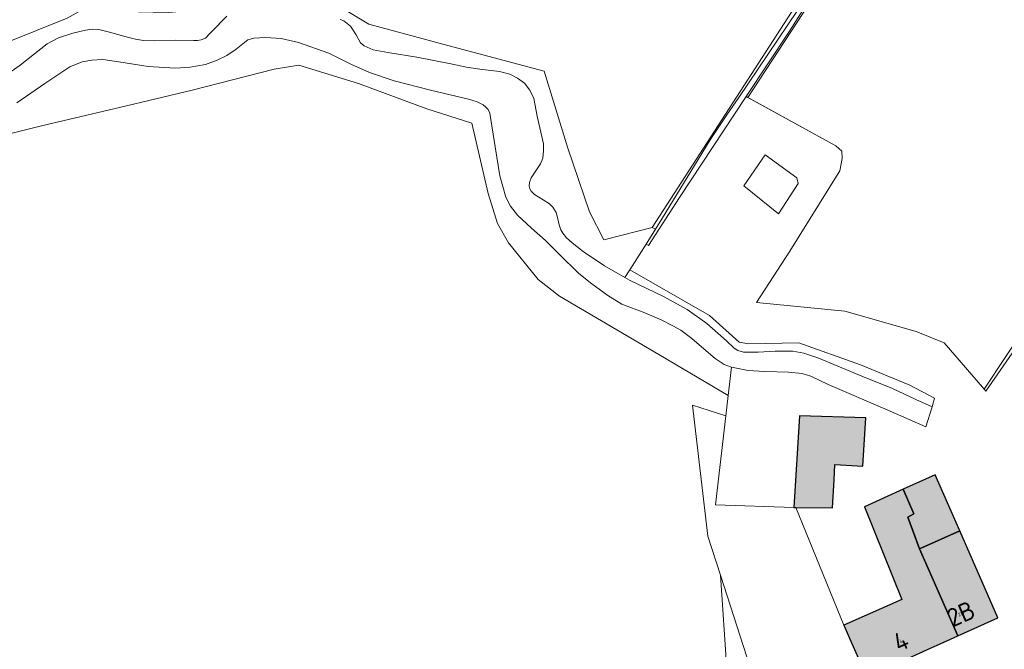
# Model space of a CAD drawing. Header units: metres. Extents: x 191562 to 192551, y 309453 to 310109.
# Tile 41 of 49: x 192203 to 192337, y 309912 to 309998. Entities that reach past the tile are written whole.
import ezdxf
from ezdxf.enums import TextEntityAlignment as Align

# ---------------------------------------------------------------- set-up
doc = ezdxf.new("R2010")
doc.units = ezdxf.units.M
for name, color, linetype, lineweight in [('B-WE-GK-KADEMUUR-G', 253, 'Continuous', 9), ('B-WE-GR-BEPLANTING_CULTUUR_BOSPLANTSOEN-GV', 253, 'Continuous', 9), ('B-WE-GR-BOUWLAND-GV', 253, 'Continuous', 9), ('B-WE-GR-FRUITTEELT-GV', 253, 'Continuous', 9), ('B-WE-GR-GRAS-GV', 253, 'Continuous', 9), ('B-WE-GR-HAAG-G', 253, 'GR-HAAG1', 9), ('B-WE-GR-HAAG-GV', 253, 'Continuous', 9), ('B-WE-IE-TERREINAFSCHEIDING_KUNSTMATIG_HEKWERK-G', 253, 'IE-TERREINAFSCHEIDING-KUNSTMATIG', 9), ('B-WE-OG-BEBOUWING-GV', 250, 'Continuous', 25), ('B-WE-OG-BEBOUWING-T18', 1, 'Continuous', 25), ('B-WE-OG-TERREIN_ERF-GV', 253, 'Continuous', 9), ('B-WE-OG-WATER-GV', 253, 'Continuous', 9), ('B-WE-OG-WATER_GREPPEL-GV', 253, 'Continuous', 9), ('B-WE-OG-WEG-GV', 253, 'Continuous', 9), ('X-XX-AL-T25_1000', 1, 'Continuous', 25)]:
    doc.layers.add(name, color=color, linetype=linetype, lineweight=lineweight)
doc.layers.add('B-WE-OG-BEBOUWING-V', color=7, linetype='Continuous', lineweight=5, true_color=0xfff3f2)
doc.styles.add('NLCS-ISO-M200-T18', font='NLCS-ISO.ttf', dxfattribs={"height": 0.36})
doc.linetypes.add('GR-HAAG1', pattern='A,6,[176,NLCS.SHX,S=0.125,R=0,X=0,Y=0],-2', length=8)
doc.linetypes.add('IE-TERREINAFSCHEIDING-KUNSTMATIG', pattern='A,4,[82,NLCS.SHX,S=0.75,R=90,X=0,Y=0],4,-2', length=10)

msp = doc.modelspace()

# ---------------------------------------------------------------- hatches: boundary and pattern name
at = {"layer": 'B-WE-OG-BEBOUWING-V'}
for points in [[(192308.175, 309931.732), (192308.405, 309931.729), (192313.397, 309931.665), (192313.61, 309935.45), (192313.729, 309937.557), (192317.514, 309937.322), (192317.918, 309943.843), (192308.936, 309944.144)], [(192322.997, 309934.217), (192324.422, 309930.866), (192323.611, 309930.402), (192325.214, 309926.132), (192330.658, 309928.532), (192327.314, 309936.118)], [(192314.916, 309915.77), (192316.015, 309913.293), (192318.045, 309908.724), (192327.274, 309912.905), (192327.521, 309913.022), (192330.399, 309914.321), (192325.214, 309926.132), (192323.611, 309930.402), (192324.422, 309930.866), (192322.997, 309934.217), (192317.746, 309931.817), (192322.803, 309919.265)], [(192330.658, 309928.532), (192325.214, 309926.132), (192330.399, 309914.321), (192335.838, 309916.783)]]:
    msp.add_hatch(color=256, dxfattribs=at).paths.add_polyline_path(points)

# ---------------------------------------------------------------- linework, layer by layer
at = {"layer": 'B-WE-GK-KADEMUUR-G'}
msp.add_lwpolyline([(192326.931, 309945.356), (192326.073, 309942.635)], dxfattribs=at)
at = {"layer": 'B-WE-GR-BEPLANTING_CULTUUR_BOSPLANTSOEN-GV'}
for points in [[(192298.923, 309944.129), (192294.432, 309945.587), (192296.477, 309927.845), (192298.19, 309922.555)], [(192308.405, 309931.729), (192308.175, 309931.732)], [(192318.045, 309908.724), (192316.015, 309913.293), (192314.916, 309915.77)]]:
    msp.add_lwpolyline(points, dxfattribs=at)
at = {"layer": 'B-WE-GR-BOUWLAND-GV'}
for points in [[(192201.309, 309994.701), (192209.594, 309998.009), (192211.229, 309998.912), (192213.221, 309999.262), (192215.048, 309999.32), (192219.243, 309998.881), (192223.328, 309998.788), (192225.936, 309999.036), (192229.146, 309999.686), (192232.234, 310001.45), (192235.553, 310002.77), (192237.88, 310004.507), (192238.134, 310004.696), (192250.533, 309997.218), (192261.222, 309994.31), (192274.29, 309990.839), (192277.511, 309980.419), (192280.439, 309971.767), (192282.369, 309967.997), (192288.95, 309969.662), (192331.102, 310034.853), (192331.246, 310035.076), (192341.52, 310032.396)], [(192299.238, 309946.878), (192289.836, 309952.43), (192276.395, 309960.345), (192273.463, 309962.609), (192269.474, 309967.579), (192267.97, 309970.188), (192266.723, 309974.265), (192264.481, 309983.809), (192258.409, 309985.734), (192249.119, 309989.173), (192241.018, 309991.677), (192237.684, 309991.103), (192226.558, 309988.286), (192216.706, 309985.925), (192206.151, 309983.413), (192196.632, 309981.076)]]:
    msp.add_lwpolyline(points, dxfattribs=at)
at = {"layer": 'B-WE-GR-FRUITTEELT-GV'}
for points in [[(192301.905, 309987.269), (192313.868, 309980.712)], [(192324.728, 309955.542), (192328.53, 309954.042), (192333.721, 309948.037), (192333.966, 309947.754)]]:
    msp.add_lwpolyline(points, dxfattribs=at)
at = {"layer": 'B-WE-GR-GRAS-GV'}
for points in [[(192213.022, 309996.529), (192213.92, 309996.477), (192215.35, 309996.144), (192217.606, 309995.508), (192218.879, 309995.185), (192219.965, 309994.987), (192221.437, 309994.945), (192224.318, 309995.03), (192226.77, 309994.994), (192227.292, 309995.005), (192227.782, 309995.078), (192228.377, 309995.329), (192228.993, 309995.976), (192229.796, 309996.791), (192230.631, 309997.678), (192231.278, 309998.284)], [(192246.634, 309997.841), (192247.146, 309997.674), (192248.044, 309996.923), (192248.817, 309995.764), (192249.391, 309994.679), (192249.872, 309994.272), (192251.125, 309993.719), (192253.098, 309993.354), (192257.013, 309992.761), (192259.122, 309992.344), (192261.658, 309991.844), (192263.778, 309991.375), (192265.596, 309991.117), (192268.252, 309990.788), (192269.647, 309990.413), (192270.667, 309989.904), (192271.633, 309989.198), (192272.367, 309988.268), (192272.895, 309987.133), (192273.361, 309984.737), (192274.212, 309981), (192274.186, 309980.052), (192274.115, 309979.033), (192273.82, 309978.282), (192272.989, 309977.056), (192272.533, 309976.394), (192272.31, 309975.75), (192272.257, 309975.277), (192272.355, 309974.883), (192272.534, 309974.579), (192272.982, 309974.141), (192274.162, 309973.391), (192275.021, 309972.855), (192275.477, 309972.426), (192275.934, 309971.675), (192276.095, 309971.013), (192276.328, 309970.012), (192276.543, 309969.324), (192276.811, 309968.868), (192277.321, 309968.278), (192278.081, 309967.599), (192278.741, 309967.079), (192279.602, 309966.401), (192282.5, 309964.454), (192285.259, 309962.859)], [(192288.95, 309969.662), (192289.381, 309969.411)]]:
    msp.add_lwpolyline(points, dxfattribs=at)
msp.add_lwpolyline([(192308.819, 309954.044), (192302, 309953.906), (192300.751, 309954.137), (192296.728, 309957.728), (192285.928, 309963.923), (192285.259, 309962.859), (192285.854, 309962.515), (192290.478, 309960.318), (192293.689, 309958.54), (192296.336, 309956.655), (192299.011, 309954.314), (192300.058, 309953.313), (192300.567, 309952.982), (192301.327, 309952.75), (192303.339, 309952.769), (192305.628, 309952.913), (192308.024, 309952.896), (192309.518, 309952.638), (192311.423, 309951.986), (192317.379, 309949.521), (192321.546, 309947.834), (192324.712, 309946.36), (192326.931, 309945.356), (192327.239, 309946.548), (192323.906, 309948.313), (192317.195, 309951.06)], close=True, dxfattribs=at)
at = {"layer": 'B-WE-GR-HAAG-G'}
for points in [[(192288.438, 309967.203), (192292.644, 309973.733), (192301.672, 309987.397), (192307.569, 309996.261), (192313.132, 310005.092), (192325.423, 310023.615), (192327.07, 310026.398), (192327.368, 310026.907), (192331.905, 310034.652)], [(192376.465, 310009.728), (192367.633, 309996.938), (192360.606, 309986.452), (192348.147, 309968.251), (192342.042, 309958.838), (192334.21, 309947.471)], [(192301.672, 309987.397), (192313.868, 309980.712), (192314.664, 309980.016), (192314.689, 309979.004), (192314.384, 309977.354), (192307.609, 309966.431), (192303.112, 309959.472), (192315.054, 309958.326), (192324.728, 309955.542)]]:
    msp.add_lwpolyline(points, dxfattribs=at)
at = {"layer": 'B-WE-GR-HAAG-GV'}
for points in [[(192301.672, 309987.397), (192301.905, 309987.269), (192317.684, 310011.405), (192323.521, 310020.748), (192325.589, 310024.058), (192325.078, 310024.552)], [(192376.465, 310009.728), (192376.363, 310009.758), (192371.343, 310003.004), (192364.442, 309992.865), (192357.098, 309981.9), (192351.573, 309973.857), (192345.943, 309965.56), (192339.847, 309956.606), (192333.966, 309947.754), (192334.21, 309947.471)], [(192290.223, 309970.75), (192289.381, 309969.411), (192288.118, 309967.404), (192288.438, 309967.203)]]:
    msp.add_lwpolyline(points, dxfattribs=at)
at = {"layer": 'B-WE-IE-TERREINAFSCHEIDING_KUNSTMATIG_HEKWERK-G'}
for points in [[(192315.134, 310008.966), (192308.637, 309999.046), (192300.697, 309987.282), (192299.059, 309984.917), (192296.8, 309981.558), (192290.223, 309970.75), (192288.118, 309967.404), (192285.928, 309963.923)], [(192299.238, 309946.878), (192298.923, 309944.129), (192297.543, 309932.084), (192308.175, 309931.732)], [(192308.405, 309931.729), (192314.916, 309915.77)]]:
    msp.add_lwpolyline(points, dxfattribs=at)
at = {"layer": 'B-WE-OG-BEBOUWING-GV'}
for points in [[(192308.175, 309931.732), (192308.405, 309931.729), (192313.397, 309931.665), (192313.61, 309935.45), (192313.729, 309937.557), (192317.514, 309937.322), (192317.918, 309943.843), (192308.936, 309944.144)], [(192322.997, 309934.217), (192324.422, 309930.866), (192323.611, 309930.402), (192325.214, 309926.132), (192330.658, 309928.532), (192327.314, 309936.118)], [(192314.916, 309915.77), (192316.015, 309913.293), (192318.045, 309908.724), (192327.274, 309912.905), (192327.521, 309913.022), (192330.399, 309914.321), (192325.214, 309926.132), (192323.611, 309930.402), (192324.422, 309930.866), (192322.997, 309934.217), (192317.746, 309931.817), (192322.803, 309919.265)], [(192330.658, 309928.532), (192325.214, 309926.132), (192330.399, 309914.321), (192335.838, 309916.783)]]:
    msp.add_lwpolyline(points, close=True, dxfattribs=at)
at = {"layer": 'B-WE-OG-TERREIN_ERF-GV'}
for points in [[(192301.359, 309975.313), (192304.248, 309979.503)], [(192308.741, 309975.598), (192306.058, 309971.503)], [(192326.073, 309942.635), (192320.811, 309944.951), (192312.825, 309948.389), (192310.473, 309949.506), (192309.292, 309949.89), (192307.45, 309950.059), (192304.24, 309950.129), (192301.951, 309950.261), (192299.68, 309950.734), (192299.238, 309946.878)], [(192308.175, 309931.732), (192308.936, 309944.144), (192317.918, 309943.843), (192317.514, 309937.322), (192313.729, 309937.557), (192313.61, 309935.45), (192313.397, 309931.665), (192308.405, 309931.729)], [(192314.916, 309915.77), (192322.803, 309919.265), (192317.746, 309931.817), (192322.997, 309934.217), (192327.314, 309936.118), (192330.658, 309928.532), (192335.838, 309916.783), (192330.399, 309914.321), (192327.521, 309913.022), (192327.274, 309912.905), (192318.045, 309908.724)]]:
    msp.add_lwpolyline(points, dxfattribs=at)
at = {"layer": 'B-WE-OG-WATER-GV'}
for points in [[(192308.741, 309975.598), (192308.582, 309976.392), (192304.248, 309979.503)], [(192301.359, 309975.313), (192306.058, 309971.503)]]:
    msp.add_lwpolyline(points, dxfattribs=at)
at = {"layer": 'B-WE-OG-WATER_GREPPEL-GV'}
for points in [[(192213.022, 309996.529), (192212.093, 309996.393), (192210.382, 309995.996), (192208.451, 309995.379), (192206.885, 309994.554), (192205.163, 309993.196), (192203.253, 309991.671), (192201.26, 309990.24)], [(192202.772, 309986.553), (192206.602, 309989.164), (192209.973, 309991.441), (192211.654, 309992.12), (192212.937, 309992.329), (192214.43, 309992.403), (192216.623, 309992.101), (192220.59, 309991.486), (192224.297, 309991.229), (192226.304, 309991.375), (192228.36, 309991.762), (192229.957, 309992.326), (192231.283, 309992.953), (192232.525, 309993.83), (192234.121, 309995.073), (192234.915, 309995.313), (192236.47, 309995.418), (192238.652, 309995.263), (192240.983, 309994.735), (192245.091, 309993.281), (192248.098, 309991.799), (192250.594, 309990.662), (192253.956, 309989.515), (192258.873, 309988.285), (192262.329, 309987.462), (192264.051, 309987.066), (192265.231, 309986.691), (192266.014, 309986.273), (192266.4, 309985.971), (192266.714, 309985.647), (192266.912, 309985.146), (192267.655, 309980.605), (192268.283, 309976.675), (192269.116, 309973.788), (192269.751, 309972.545), (192270.682, 309971.329), (192272.569, 309969.587), (192274.475, 309967.898), (192276.326, 309966.03), (192279.019, 309963.403), (192280.763, 309962.009), (192282.91, 309960.436), (192284.851, 309959.257), (192287.972, 309958.096), (192290.145, 309957.123), (192291.746, 309956.328), (192292.811, 309955.747), (192294.313, 309954.612), (192296.245, 309952.932), (192297.471, 309951.913), (192298.687, 309951.1), (192299.68, 309950.734)]]:
    msp.add_lwpolyline(points, dxfattribs=at)
at = {"layer": 'B-WE-OG-WEG-GV'}
msp.add_lwpolyline([(192236.648, 309857.253), (192236.676, 309857.277), (192240.358, 309860.468), (192243.798, 309863.06), (192247.184, 309865.362), (192252.555, 309869.04), (192254.566, 309870.098), (192256.204, 309871.113), (192256.493, 309871.286), (192269.111, 309878.837), (192279.966, 309884.722), (192285.321, 309887.38), (192292.93, 309891.024), (192304.148, 309895.948), (192303.79, 309896.763), (192306.325, 309897.876), (192305.81, 309899.028), (192298.19, 309922.555), (192299.924, 309897.033)], dxfattribs=at)

# ---------------------------------------------------------------- texts
at = {"layer": 'B-WE-OG-BEBOUWING-T18', "style": 'NLCS-ISO-M200-T18'}
for s, rotation, p in [('2B', 23.8, (192330.837, 309917.31)), ('4', 24.6, (192322.67, 309913.594))]:
    msp.add_text(s, height=0.5, rotation=rotation, dxfattribs=at).set_placement(p, align=Align.MIDDLE)
at = {"layer": 'X-XX-AL-T25_1000', "style": 'NLCS-ISO-M200-T18'}
for s, rotation, p in [('2B', 23.8, (192330.837, 309917.31)), ('4', 24.6, (192322.67, 309913.594))]:
    msp.add_text(s, height=2.5, rotation=rotation, dxfattribs=at).set_placement(p, align=Align.MIDDLE)

doc.saveas('drawing.dxf')
